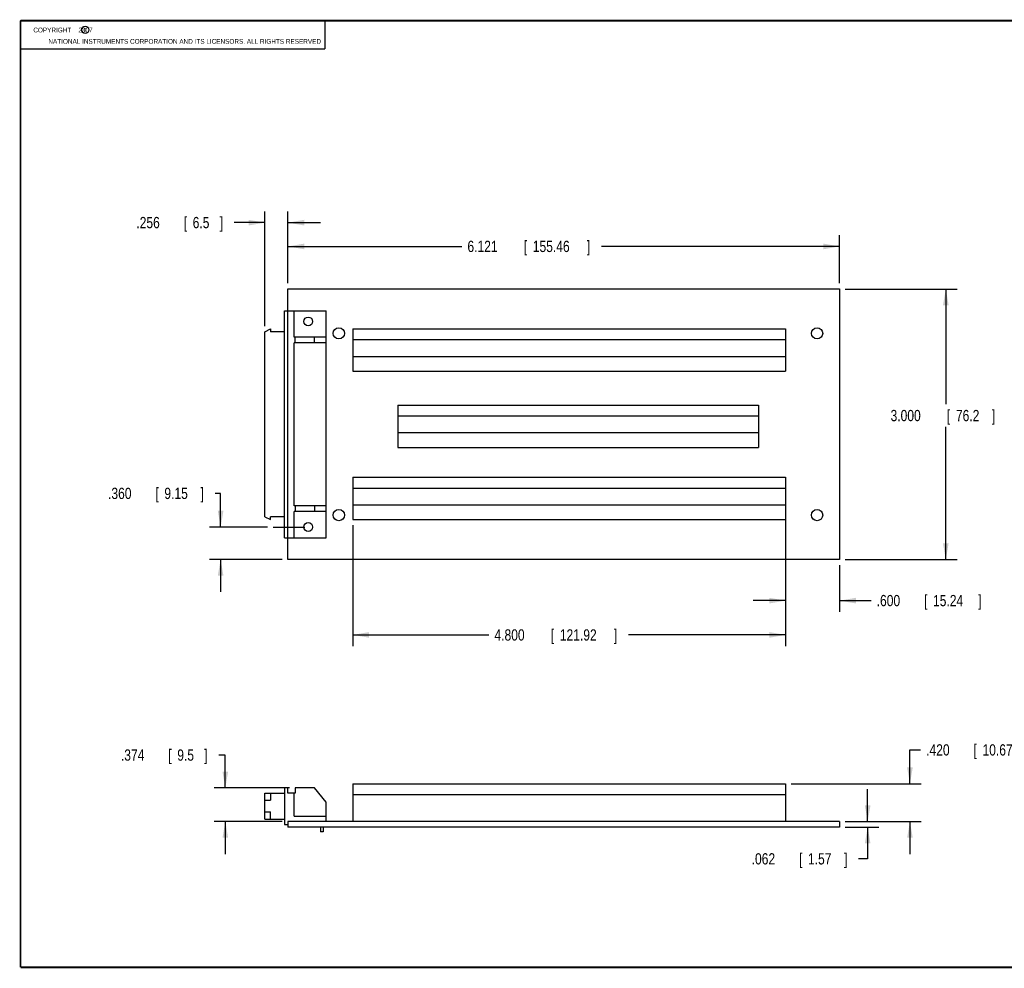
# Model space of a CAD drawing. Header units: inches. Extents: x 0.2 to 16.8, y 0.1 to 10.8.
# Tile 1 of 9: x 0.2 to 11.2, y 0.2 to 10.8. Entities that reach past the tile are written whole.
import ezdxf

# ---------------------------------------------------------------- set-up
doc = ezdxf.new("R2010")
doc.units = ezdxf.units.IN
doc.header["$LTSCALE"] = 0.935
doc.header["$MEASUREMENT"] = 0
doc.linetypes.add('CENTER', pattern=[0.6, 0.375, -0.075, 0.075, -0.075])
doc.layers.get('0').update_dxf_attribs({"linetype": 'CONTINUOUS'})
doc.layers.add('DEFAULT_1', color=7, linetype='CENTER')
doc.layers.add('DIMENSIONS', color=7, linetype='CONTINUOUS')
doc.styles.get("Standard").update_dxf_attribs({"font": 'txt', "width": 0.8})
doc.dimstyles.new('DIMSTYLE_1', dxfattribs={"dimtxt": 0.125, "dimasz": 0.18, "dimexe": 0.18, "dimexo": 0.0625, "dimgap": 0.09, "dimtad": 0, "dimtih": 1, "dimtoh": 1, "dimdec": 3, "dimzin": 4, "dimdsep": 46, "dimtxsty": 'STANDARD', "dimblk": '_FILLED', "dimblk1": '_FILLED', "dimblk2": '_FILLED', "dimcen": 0.09, "dimadec": 0, "dimazin": 0, "dimtp": 0.01, "dimtm": 0.01, "dimtfac": 1, "dimtdec": 3, "dimtofl": 0, "dimtmove": 0, "dimatfit": 3, "dimldrblk": '_FILLED', "dimfxl": 1, "dimtolj": 1, "dimtzin": 4, "dimarcsym": 0})

# ---------------------------------------------------------------- blocks, each defined once
blk = doc.blocks.new('_FILLED')
at = {"color": 0, "linetype": 'BYBLOCK'}
blk.add_solid([(0, 0), (-1, 0.174), (-1, -0.174)], dxfattribs=at)
blk = doc.blocks.new('*D0')
at = {"layer": 'DIMENSIONS', "color": 2, "linetype": 'CONTINUOUS'}
for p, q in [((9.399, 7.782), (10.639, 7.782)), ((10.514, 7.782), (10.514, 6.504)), ((10.514, 4.782), (10.514, 6.254)), ((9.399, 4.782), (10.639, 4.782))]:
    blk.add_line(p, q, dxfattribs=at)
at = {"layer": 'DIMENSIONS', "color": 2, "linetype": 'CONTINUOUS', "xscale": 0.18, "yscale": 0.18, "zscale": 0.18}
for p, rotation in [((10.514, 7.782), 90), ((10.514, 4.782), 270)]:
    blk.add_blockref('_FILLED', p, dxfattribs=dict(at, rotation=rotation))
at = {"layer": 'DIMENSIONS', "color": 2, "linetype": 'CONTINUOUS', "width": 0.8}
for s, p in [('[', (10.526, 6.316)), (']', (11.026, 6.316)), ('3.000', (9.901, 6.316)), ('76.2', (10.626, 6.316))]:
    blk.add_text(s, height=0.125, dxfattribs=at).set_placement(p)
blk = doc.blocks.new('*D1')
at = {"layer": 'DIMENSIONS', "color": 2, "linetype": 'CONTINUOUS'}
for p, q in [((3.216, 7.845), (3.216, 8.379)), ((9.336, 7.845), (9.336, 8.379)), ((3.216, 8.254), (5.145, 8.254)), ((9.336, 8.254), (6.695, 8.254))]:
    blk.add_line(p, q, dxfattribs=at)
at = {"layer": 'DIMENSIONS', "color": 2, "linetype": 'CONTINUOUS', "xscale": 0.18, "yscale": 0.18, "zscale": 0.18, "rotation": 180}
blk.add_blockref('_FILLED', (3.216, 8.254), dxfattribs=at)
at = {"layer": 'DIMENSIONS', "color": 2, "linetype": 'CONTINUOUS', "xscale": 0.18, "yscale": 0.18, "zscale": 0.18}
blk.add_blockref('_FILLED', (9.336, 8.254), dxfattribs=at)
at = {"layer": 'DIMENSIONS', "color": 2, "linetype": 'CONTINUOUS', "width": 0.8}
for s, p in [('6.121', (5.207, 8.192)), ('[', (5.832, 8.192)), ('155.46', (5.932, 8.192)), (']', (6.532, 8.192))]:
    blk.add_text(s, height=0.125, dxfattribs=at).set_placement(p)
blk = doc.blocks.new('*D2')
at = {"layer": 'DIMENSIONS', "color": 2, "linetype": 'CONTINUOUS'}
for p, q in [((2.96, 7.371), (2.96, 8.643)), ((3.216, 7.845), (3.216, 8.643)), ((2.96, 8.518), (2.621, 8.518)), ((3.216, 8.518), (3.576, 8.518))]:
    blk.add_line(p, q, dxfattribs=at)
at = {"layer": 'DIMENSIONS', "color": 2, "linetype": 'CONTINUOUS', "xscale": 0.18, "yscale": 0.18, "zscale": 0.18}
blk.add_blockref('_FILLED', (2.96, 8.518), dxfattribs=at)
at = {"layer": 'DIMENSIONS', "color": 2, "linetype": 'CONTINUOUS', "xscale": 0.18, "yscale": 0.18, "zscale": 0.18, "rotation": 180}
blk.add_blockref('_FILLED', (3.216, 8.518), dxfattribs=at)
at = {"layer": 'DIMENSIONS', "color": 2, "linetype": 'CONTINUOUS', "width": 0.8}
for s, p in [('.256', (1.534, 8.456)), ('[', (2.059, 8.456)), ('6.5', (2.159, 8.456)), (']', (2.459, 8.456))]:
    blk.add_text(s, height=0.125, dxfattribs=at).set_placement(p)
blk = doc.blocks.new('*D3')
at = {"layer": 'DIMENSIONS', "color": 2, "linetype": 'CONTINUOUS'}
for p, q in [((2.469, 5.515), (2.407, 5.515)), ((2.469, 5.142), (2.469, 5.515)), ((2.989, 5.142), (2.344, 5.142)), ((3.153, 4.782), (2.344, 4.782)), ((2.469, 4.782), (2.469, 4.422))]:
    blk.add_line(p, q, dxfattribs=at)
at = {"layer": 'DIMENSIONS', "color": 2, "linetype": 'CONTINUOUS', "xscale": 0.18, "yscale": 0.18, "zscale": 0.18}
for p, rotation in [((2.469, 5.142), 270), ((2.469, 4.782), 90)]:
    blk.add_blockref('_FILLED', p, dxfattribs=dict(at, rotation=rotation))
at = {"layer": 'DIMENSIONS', "color": 2, "linetype": 'CONTINUOUS', "width": 0.8}
for s, p in [('.360', (1.22, 5.453)), ('[', (1.745, 5.453)), ('9.15', (1.845, 5.453)), (']', (2.245, 5.453))]:
    blk.add_text(s, height=0.125, dxfattribs=at).set_placement(p)
blk = doc.blocks.new('*D4')
at = {"layer": 'DIMENSIONS', "color": 2, "linetype": 'CONTINUOUS'}
for p, q in [((9.647, 1.876), (9.647, 2.236)), ((9.399, 1.876), (9.772, 1.876)), ((9.399, 1.814), (9.772, 1.814)), ((9.647, 1.814), (9.647, 1.463)), ((9.647, 1.463), (9.547, 1.463))]:
    blk.add_line(p, q, dxfattribs=at)
at = {"layer": 'DIMENSIONS', "color": 2, "linetype": 'CONTINUOUS', "xscale": 0.18, "yscale": 0.18, "zscale": 0.18}
for p, rotation in [((9.647, 1.876), 270), ((9.647, 1.814), 90)]:
    blk.add_blockref('_FILLED', p, dxfattribs=dict(at, rotation=rotation))
at = {"layer": 'DIMENSIONS', "color": 2, "linetype": 'CONTINUOUS', "width": 0.8}
for s, p in [('[', (8.885, 1.4)), (']', (9.385, 1.4)), ('.062', (8.36, 1.4)), ('1.57', (8.985, 1.4))]:
    blk.add_text(s, height=0.125, dxfattribs=at).set_placement(p)
blk = doc.blocks.new('*D5')
at = {"layer": 'DIMENSIONS', "color": 2, "linetype": 'CONTINUOUS'}
for p, q in [((10.116, 2.296), (10.116, 2.671)), ((10.116, 2.671), (10.234, 2.671)), ((8.799, 2.296), (10.241, 2.296)), ((9.399, 1.876), (10.241, 1.876)), ((10.116, 1.876), (10.116, 1.516))]:
    blk.add_line(p, q, dxfattribs=at)
at = {"layer": 'DIMENSIONS', "color": 2, "linetype": 'CONTINUOUS', "xscale": 0.18, "yscale": 0.18, "zscale": 0.18}
for p, rotation in [((10.116, 2.296), 270), ((10.116, 1.876), 90)]:
    blk.add_blockref('_FILLED', p, dxfattribs=dict(at, rotation=rotation))
at = {"layer": 'DIMENSIONS', "color": 2, "linetype": 'CONTINUOUS', "width": 0.8}
for s, p in [('.420', (10.296, 2.608)), ('[', (10.821, 2.608)), ('10.67', (10.921, 2.608)), (']', (11.421, 2.608))]:
    blk.add_text(s, height=0.125, dxfattribs=at).set_placement(p)
blk = doc.blocks.new('*D6')
at = {"layer": 'DIMENSIONS', "color": 2, "linetype": 'CONTINUOUS'}
for p, q in [((2.521, 2.614), (2.451, 2.614)), ((2.521, 2.25), (2.521, 2.614)), ((3.232, 2.25), (2.396, 2.25)), ((3.153, 1.876), (2.396, 1.876)), ((2.521, 1.876), (2.521, 1.516))]:
    blk.add_line(p, q, dxfattribs=at)
at = {"layer": 'DIMENSIONS', "color": 2, "linetype": 'CONTINUOUS', "xscale": 0.18, "yscale": 0.18, "zscale": 0.18}
for p, rotation in [((2.521, 2.25), 270), ((2.521, 1.876), 90)]:
    blk.add_blockref('_FILLED', p, dxfattribs=dict(at, rotation=rotation))
at = {"layer": 'DIMENSIONS', "color": 2, "linetype": 'CONTINUOUS', "width": 0.8}
for s, p in [('.374', (1.363, 2.551)), ('[', (1.888, 2.551)), ('9.5', (1.988, 2.551)), (']', (2.288, 2.551))]:
    blk.add_text(s, height=0.125, dxfattribs=at).set_placement(p)
blk = doc.blocks.new('*D7')
at = {"layer": 'DIMENSIONS', "color": 2, "linetype": 'CONTINUOUS'}
for p, q in [((8.736, 5.327), (8.736, 4.201)), ((9.336, 4.72), (9.336, 4.201)), ((8.736, 4.326), (8.376, 4.326)), ((9.336, 4.326), (9.684, 4.326))]:
    blk.add_line(p, q, dxfattribs=at)
at = {"layer": 'DIMENSIONS', "color": 2, "linetype": 'CONTINUOUS', "xscale": 0.18, "yscale": 0.18, "zscale": 0.18}
blk.add_blockref('_FILLED', (8.736, 4.326), dxfattribs=at)
at = {"layer": 'DIMENSIONS', "color": 2, "linetype": 'CONTINUOUS', "xscale": 0.18, "yscale": 0.18, "zscale": 0.18, "rotation": 180}
blk.add_blockref('_FILLED', (9.336, 4.326), dxfattribs=at)
at = {"layer": 'DIMENSIONS', "color": 2, "linetype": 'CONTINUOUS', "width": 0.8}
for s, p in [('.600', (9.747, 4.264)), ('[', (10.272, 4.264)), ('15.24', (10.372, 4.264)), (']', (10.872, 4.264))]:
    blk.add_text(s, height=0.125, dxfattribs=at).set_placement(p)
blk = doc.blocks.new('*D8')
at = {"layer": 'DIMENSIONS', "color": 2, "linetype": 'CONTINUOUS'}
for p, q in [((3.936, 5.162), (3.936, 3.821)), ((8.736, 5.162), (8.736, 3.821)), ((3.936, 3.946), (5.444, 3.946)), ((8.736, 3.946), (6.994, 3.946))]:
    blk.add_line(p, q, dxfattribs=at)
at = {"layer": 'DIMENSIONS', "color": 2, "linetype": 'CONTINUOUS', "xscale": 0.18, "yscale": 0.18, "zscale": 0.18, "rotation": 180}
blk.add_blockref('_FILLED', (3.936, 3.946), dxfattribs=at)
at = {"layer": 'DIMENSIONS', "color": 2, "linetype": 'CONTINUOUS', "xscale": 0.18, "yscale": 0.18, "zscale": 0.18}
blk.add_blockref('_FILLED', (8.736, 3.946), dxfattribs=at)
at = {"layer": 'DIMENSIONS', "color": 2, "linetype": 'CONTINUOUS', "width": 0.8}
for s, p in [('4.800', (5.507, 3.883)), ('[', (6.132, 3.883)), ('121.92', (6.232, 3.883)), (']', (6.832, 3.883))]:
    blk.add_text(s, height=0.125, dxfattribs=at).set_placement(p)

msp = doc.modelspace()

# ---------------------------------------------------------------- linework, layer by layer
at = {"color": 2, "linetype": 'CONTINUOUS'}
for p, q in [((0.25, 10.7586), (3.625, 10.7586)), ((0.25, 10.7586), (0.25, 10.4456)), ((3.625, 10.7586), (3.625, 10.4456)), ((0.25, 10.4456), (3.625, 10.4456))]:
    msp.add_line(p, q, dxfattribs=at)
at = {"color": 7, "linetype": 'CONTINUOUS'}
for p, q in [((3.2157, 4.7823), (3.2157, 7.7823)), ((3.2157, 7.7823), (9.3363, 7.7823)), ((9.3363, 7.7823), (9.3363, 4.7823)), ((3.1763, 5.0243), (3.1763, 7.5403)), ((3.1763, 7.5403), (3.6409, 7.5403)), ((3.2866, 7.249), (3.2866, 7.5403)), ((3.6409, 5.0243), (3.6409, 7.5403)), ((2.9598, 7.3081), (3.0228, 7.3396)), ((3.0228, 7.3396), (3.0228, 7.3081)), ((3.9363, 7.3403), (3.9363, 6.8703)), ((3.9363, 7.3403), (8.7363, 7.3403)), ((8.7363, 7.3403), (8.7363, 6.8703)), ((2.9598, 5.2565), (2.9598, 7.3081)), ((3.1763, 7.3081), (3.0228, 7.3081)), ((3.6409, 7.249), (3.2866, 7.249)), ((3.2944, 7.186), (3.2944, 7.249)), ((3.511, 7.186), (3.511, 7.249)), ((3.9363, 7.2203), (8.7363, 7.2203)), ((3.2866, 5.3786), (3.2866, 7.186)), ((3.6409, 7.186), (3.2866, 7.186)), ((3.9363, 7.0353), (8.7363, 7.0353)), ((3.9363, 6.8703), (8.7363, 6.8703)), ((4.4363, 6.4943), (4.4363, 6.0243)), ((4.4363, 6.4943), (8.4363, 6.4943)), ((8.4363, 6.4943), (8.4363, 6.0243)), ((4.4363, 6.3743), (8.4363, 6.3743)), ((4.4363, 6.1893), (8.4363, 6.1893)), ((4.4363, 6.0243), (8.4363, 6.0243)), ((3.9363, 5.6943), (3.9363, 5.2243)), ((3.9363, 5.6943), (8.7363, 5.6943)), ((8.7363, 5.6943), (8.7363, 5.2243)), ((3.9363, 5.5743), (8.7363, 5.5743)), ((3.6409, 5.3786), (3.2866, 5.3786)), ((3.2944, 5.3786), (3.2944, 5.3156)), ((3.511, 5.3786), (3.511, 5.3156)), ((3.9363, 5.3893), (8.7363, 5.3893)), ((2.9598, 5.2565), (3.0228, 5.225)), ((3.0228, 5.225), (3.0228, 5.2565)), ((3.1763, 5.2565), (3.0228, 5.2565)), ((3.2866, 5.0243), (3.2866, 5.3156)), ((3.6409, 5.3156), (3.2866, 5.3156)), ((3.9363, 5.2243), (8.7363, 5.2243)), ((3.1763, 5.0243), (3.6409, 5.0243)), ((9.3363, 4.7823), (3.2157, 4.7823)), ((3.9363, 2.2957), (3.9363, 1.8757)), ((3.9363, 2.2957), (8.7363, 2.2957)), ((8.7363, 2.2957), (8.7363, 1.8757)), ((2.9598, 1.9032), (2.9598, 2.1907)), ((2.9598, 2.1907), (3.1763, 2.1907)), ((3.0228, 2.1907), (3.0228, 2.1119)), ((3.1763, 2.2497), (3.1763, 1.8442)), ((3.2157, 2.2497), (3.1763, 2.2497)), ((3.2157, 2.1907), (3.2157, 2.2497)), ((3.2944, 2.1907), (3.2157, 2.1907)), ((3.2866, 1.9347), (3.2866, 2.1907)), ((3.2944, 2.2497), (3.2944, 2.1907)), ((3.511, 2.2497), (3.2944, 2.2497)), ((3.6409, 2.0922), (3.511, 2.2497)), ((2.9598, 2.1119), (3.0228, 2.1119)), ((3.6409, 1.8757), (3.6409, 2.0922)), ((3.9363, 2.1757), (8.7363, 2.1757)), ((2.9598, 1.982), (3.0228, 1.982)), ((3.0228, 1.9032), (3.0228, 1.982)), ((2.9598, 1.9032), (3.1763, 1.9032)), ((3.2157, 1.8757), (3.2157, 1.8137)), ((9.3363, 1.8757), (3.2157, 1.8757)), ((3.2866, 1.9347), (3.6409, 1.9347)), ((9.3363, 1.8757), (9.3363, 1.8137)), ((3.1763, 1.8442), (3.2157, 1.8442)), ((9.3363, 1.8137), (3.2157, 1.8137)), ((3.5752, 1.8137), (3.5752, 1.7617)), ((3.6062, 1.7617), (3.5752, 1.7617)), ((3.6062, 1.8137), (3.6062, 1.7617))]:
    msp.add_line(p, q, dxfattribs=at)
at = {"color": 7, "linetype": 'CONTINUOUS', "const_width": 0.02}
for points in [[(0.25, 10.7586), (0.25, 0.2586)], [(16.75, 10.7586), (0.25, 10.7586)], [(0.25, 0.2586), (16.75, 0.2586)]]:
    msp.add_lwpolyline(points, dxfattribs=at)
at = {"color": 2, "linetype": 'CONTINUOUS'}
msp.add_circle((0.9659, 10.6562), 0.0403, dxfattribs=at)
at = {"color": 7, "linetype": 'CONTINUOUS'}
for centre, radius in [((3.4407, 7.4223), 0.0492), ((3.7803, 7.2903), 0.0625), ((9.0863, 7.2903), 0.0625), ((3.7803, 5.2743), 0.0625), ((9.0863, 5.2743), 0.0625), ((3.4407, 5.1423), 0.0492)]:
    msp.add_circle(centre, radius, dxfattribs=at)
at = {"layer": 'DEFAULT_1', "color": 7, "linetype": 'CENTER'}
msp.add_line((3.0513, 5.1424), (3.4116, 5.1424), dxfattribs=at)

# ---------------------------------------------------------------- texts
at = {"color": 2, "linetype": 'CONTINUOUS', "width": 0.8}
for s, p in [('c', (0.946, 10.6363)), ('NATIONAL INSTRUMENTS CORPORATION AND ITS LICENSORS. ALL RIGHTS RESERVED', (0.5583, 10.5016))]:
    msp.add_text(s, height=0.053, dxfattribs=at).set_placement(p)
at = {"color": 2, "linetype": 'CONTINUOUS', "insert": (0.3125, 10.6805), "char_height": 0.053, "width": 0.8904, "attachment_point": 1}
msp.add_mtext('    COPYRIGHT    2007', dxfattribs=at)

# ---------------------------------------------------------------- dimensions: what is measured, and where the dimension line sits
at = {"layer": 'DIMENSIONS', "color": 2, "linetype": 'CONTINUOUS'}
for base, p1, p2, angle, picture, middle in [((2.9598, 8.5183), (3.2157, 7.8448), (2.9598, 7.3706), 180, '*D2', (2.0463, 8.5183)), ((3.2157, 8.254), (9.3363, 7.8448), (3.2157, 7.8448), 180, '*D1', (5.92, 8.254)), ((10.5137, 4.7823), (9.3988, 7.7823), (9.3988, 4.7823), 270, '*D0', (10.5137, 6.379)), ((2.469, 5.1424), (3.1532, 4.7823), (2.9888, 5.1424), 90, '*D3', (1.7824, 5.515)), ((8.7363, 4.3261), (9.3363, 4.7198), (8.7363, 5.3268), 180, '*D7', (10.3593, 4.3261)), ((3.9363, 3.9458), (8.7363, 5.1618), (3.9363, 5.1618), 180, '*D8', (6.2191, 3.9458)), ((10.1164, 2.2957), (9.3988, 1.8757), (8.7988, 2.2957), 90, '*D5', (10.9089, 2.6707)), ((2.521, 2.2497), (3.1532, 1.8757), (3.2319, 2.2497), 90, '*D6', (1.8756, 2.6138)), ((9.6473, 1.8757), (9.3988, 1.8137), (9.3988, 1.8757), 90, '*D4', (8.9225, 1.4626))]:
    dim = msp.add_linear_dim(base=base, p1=p1, p2=p2, angle=angle, dimstyle='DIMSTYLE_1', dxfattribs=at)
    dim.commit()
    dim.dimension.update_dxf_attribs({"geometry": picture, "text_midpoint": middle, "dimtype": 160})

doc.saveas('drawing.dxf')
